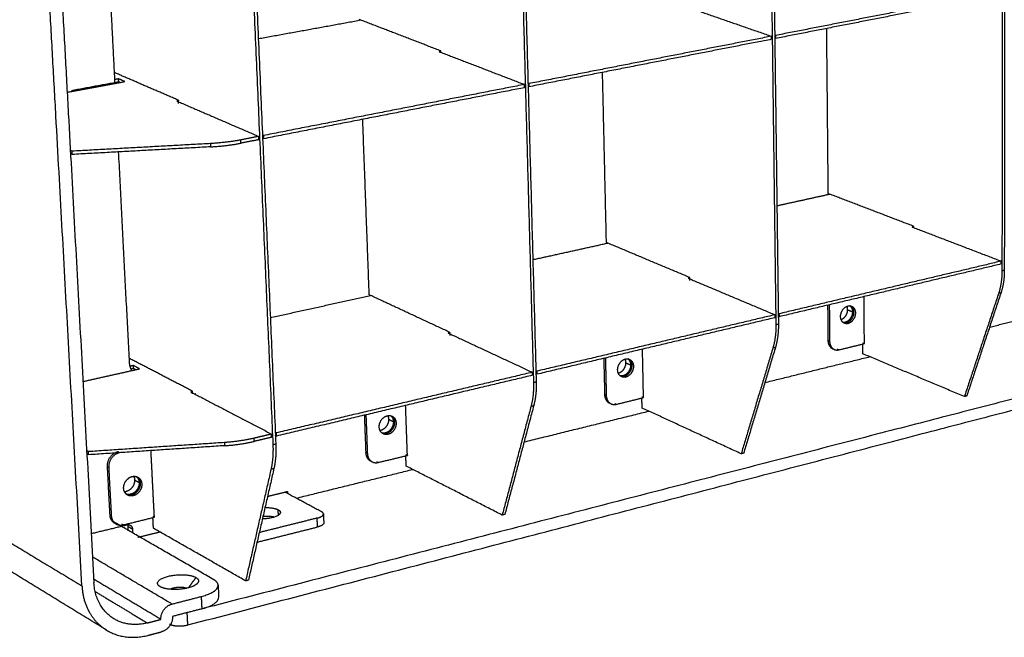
# Model space of a CAD drawing. Header units: millimetres. Extents: x 15867 to 16867, y -4769 to -3769.
# Tile 2 of 13: x 16027 to 16204, y -4489 to -4378. Entities that reach past the tile are written whole.
import ezdxf

# ---------------------------------------------------------------- set-up
doc = ezdxf.new("R2010")
doc.units = ezdxf.units.MM
doc.layers.add('ROXX NEO mini i_Grid', color=7, linetype='Continuous', true_color=0x000000)

msp = doc.modelspace()

# ---------------------------------------------------------------- linework, layer by layer
at = {"layer": 'ROXX NEO mini i_Grid', "color": 18, "lineweight": -3, "true_color": 0x000000}
for points, weights in [([(16031.67, -4322.95), (16036.05, -4403.22), (16040.21, -4479.44)], [692.80811063, 711.221523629, 729.634936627]), ([(16203.34, -4321.84), (16203.3, -4373.49), (16203.27, -4423.45)], [790.743812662, 804.135475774, 817.527138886]), ([(16203.78, -4321.78), (16203.73, -4373.41), (16203.69, -4423.35)], [791.04008049, 804.431743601, 817.823406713]), ([(16038.06, -4479.98), (16033.83, -4403.65), (16029.38, -4323.26)], [728.449865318, 710.036452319, 691.623039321]), ([(16161.33, -4328.19), (16162.01, -4381.57), (16162.67, -4433.13)], [763.190904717, 776.582567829, 789.974230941]), ([(16161.79, -4328.12), (16162.47, -4381.48), (16163.12, -4433.03)], [763.487172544, 776.878835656, 790.270498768]), ([(16116.16, -4335.02), (16117.68, -4390.24), (16119.14, -4443.51)], [735.637996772, 749.029659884, 762.421322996]), ([(16116.67, -4334.94), (16118.17, -4390.14), (16119.63, -4443.4)], [735.934264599, 749.325927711, 762.717590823]), ([(16067.48, -4342.38), (16069.96, -4399.57), (16072.35, -4454.67)], [708.085088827, 721.476751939, 734.86841505]), ([(16068.03, -4342.3), (16070.49, -4399.46), (16072.87, -4454.54)], [708.381356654, 721.773019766, 735.164682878]), ([(16044.01, -4389.78), (16042.89, -4368.18), (16041.76, -4346.27)], [749.88091113, 744.579215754, 739.277520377]), ([(16203.18, -4373.26), (16183.24, -4377.15), (16162.6, -4381.18)], [803.976847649, 790.437407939, 776.897968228]), ([(16203.17, -4373.78), (16183.24, -4377.69), (16162.61, -4381.72)], [804.116343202, 790.576903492, 777.037463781]), ([(16146.02, -4375.82), (16153.85, -4378.54), (16161.87, -4381.32)], [795.013882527, 785.718911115, 776.423939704]), ([(16102.5, -4383.95), (16095.07, -4381.09), (16087.82, -4378.3)], [767.281299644, 776.614055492, 785.94681134]), ([(16162.6, -4381.18), (16162.55, -4381.16), (16162.49, -4381.14)], [776.897968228, 776.963756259, 777.02954429]), ([(16162.6, -4381.18), (16162.61, -4381.45), (16162.61, -4381.72)], [776.897968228, 776.967716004, 777.037463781]), ([(16161.87, -4381.32), (16140.48, -4385.5), (16118.31, -4389.83)], [776.423939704, 762.884499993, 749.345060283]), ([(16161.88, -4381.87), (16140.49, -4386.05), (16118.33, -4390.39)], [776.563435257, 763.023995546, 749.484555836]), ([(16161.88, -4381.87), (16161.87, -4381.6), (16161.87, -4381.32)], [776.563435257, 776.493687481, 776.423939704]), ([(16102.51, -4384.01), (16102.35, -4384.04), (16102.18, -4384.07)], [767.663363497, 767.562169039, 767.460974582]), ([(16102.18, -4384.07), (16109.76, -4386.99), (16117.52, -4389.98)], [767.460974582, 758.16600317, 748.871031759]), ([(16102.51, -4384.2), (16102.51, -4384.07), (16102.5, -4383.95)], [767.344633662, 767.312966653, 767.281299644]), ([(16055.4, -4392.81), (16049.6, -4390.31), (16043.91, -4387.85)], [739.728391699, 747.31706141, 754.905731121]), ([(16035.4, -4391.37), (16040.61, -4390.41), (16045.77, -4389.46)], [744.634714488, 747.554982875, 750.475251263]), ([(16044.67, -4389.53), (16040.44, -4390.31), (16036.18, -4391.1)], [752.126124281, 749.727765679, 747.329407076]), ([(16044.64, -4388.97), (16044.31, -4389.03), (16043.99, -4389.09)], [751.986628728, 751.801880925, 751.617133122]), ([(16044.52, -4388.99), (16044.57, -4389.01), (16044.61, -4389.03)], [754.36569907, 754.305017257, 754.244335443]), ([(16044.67, -4389.53), (16044.65, -4389.25), (16044.64, -4388.97)], [752.126124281, 752.056376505, 751.986628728]), ([(16045.77, -4389.46), (16045.2, -4389.22), (16044.64, -4388.97)], [750.475251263, 751.230939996, 751.986628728]), ([(16044.88, -4389.63), (16044.77, -4389.58), (16044.67, -4389.53)], [751.84223202, 751.98417815, 752.126124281]), ([(16117.52, -4389.98), (16094.51, -4394.48), (16070.64, -4399.14)], [748.871031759, 735.331592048, 721.792152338]), ([(16117.53, -4390.08), (16117.44, -4390.05), (16117.35, -4390.02)], [750.434794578, 750.538066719, 750.641338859]), ([(16117.54, -4390.55), (16117.53, -4390.27), (16117.52, -4389.98)], [749.010527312, 748.940779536, 748.871031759]), ([(16118.31, -4389.83), (16118.25, -4389.8), (16118.18, -4389.78)], [749.345060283, 749.42269738, 749.500334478]), ([(16118.31, -4389.83), (16118.32, -4390.11), (16118.33, -4390.39)], [749.345060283, 749.414808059, 749.484555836]), ([(16117.54, -4390.55), (16094.53, -4395.05), (16070.67, -4399.72)], [749.010527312, 735.471087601, 721.931647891]), ([(16055.4, -4392.88), (16055.24, -4392.91), (16055.07, -4392.94)], [740.093992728, 740.001029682, 739.908066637]), ([(16055.07, -4392.94), (16062.34, -4396.08), (16069.79, -4399.3)], [739.908066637, 730.613095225, 721.318123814]), ([(16055.42, -4393.38), (16055.41, -4393.1), (16055.4, -4392.81)], [739.8663453, 739.797368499, 739.728391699]), ([(16061.15, -4400.58), (16048.75, -4401.27), (16036.29, -4401.95)], [717.694746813, 715.774489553, 713.854232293]), ([(16066.6, -4399.93), (16064.06, -4400.42), (16061.15, -4400.58)], [719.546844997, 698.936871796, 717.694746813]), ([(16061.15, -4400.58), (16061.16, -4400.88), (16061.17, -4401.17)], [717.694746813, 717.76449459, 717.834242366]), ([(16061.17, -4401.17), (16064.09, -4401.01), (16066.62, -4400.51)], [717.834242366, 699.072635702, 719.68634055]), ([(16069.79, -4399.3), (16068.19, -4399.62), (16066.6, -4399.93)], [721.318123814, 720.432484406, 719.546844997]), ([(16066.62, -4400.51), (16066.61, -4400.22), (16066.6, -4399.93)], [719.68634055, 719.616592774, 719.546844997]), ([(16069.81, -4399.89), (16068.22, -4400.2), (16066.62, -4400.51)], [721.457619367, 720.571979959, 719.68634055]), ([(16069.95, -4399.41), (16069.86, -4399.38), (16069.77, -4399.34)], [722.808058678, 722.919112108, 723.030165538]), ([(16069.81, -4399.89), (16069.8, -4399.6), (16069.79, -4399.3)], [721.457619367, 721.38787159, 721.318123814]), ([(16070.64, -4399.14), (16070.56, -4399.1), (16070.48, -4399.07)], [721.792152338, 721.893129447, 721.994106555]), ([(16070.64, -4399.14), (16070.65, -4399.43), (16070.67, -4399.72)], [721.792152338, 721.861900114, 721.931647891]), ([(16036.29, -4401.95), (16036.14, -4401.89), (16035.99, -4401.82)], [713.854232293, 714.04451897, 714.234805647]), ([(16036.32, -4402.54), (16036.16, -4402.47), (16036.01, -4402.4)], [713.993727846, 714.198191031, 714.402654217]), ([(16036.32, -4402.54), (16036.31, -4402.25), (16036.29, -4401.95)], [713.993727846, 713.923980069, 713.854232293]), ([(16061.17, -4401.17), (16048.78, -4401.86), (16036.32, -4402.54)], [717.834242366, 715.913985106, 713.993727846]), ([(16046.6, -4439.89), (16045.63, -4421.11), (16044.65, -4402.08)], [762.475286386, 757.704449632, 752.933612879]), ([(16187.46, -4415.45), (16179.69, -4412.47), (16172.08, -4409.56)], [835.360201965, 844.692957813, 854.025713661]), ([(16187.44, -4415.49), (16187.29, -4415.52), (16187.14, -4415.56)], [835.750125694, 835.645001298, 835.539876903]), ([(16187.14, -4415.56), (16195.05, -4418.59), (16203.14, -4421.69)], [835.539876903, 826.244905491, 816.94993408]), ([(16187.46, -4415.65), (16187.46, -4415.55), (16187.46, -4415.45)], [835.414834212, 835.387518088, 835.360201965]), ([(16147.22, -4424.64), (16139.65, -4421.46), (16132.24, -4418.35)], [807.80729402, 817.140049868, 826.472805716]), ([(16192.89, -4417.76), (16192.91, -4417.75), (16192.92, -4417.75)], [923.805706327, 923.815414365, 923.825122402]), ([(16203.14, -4421.69), (16183.52, -4426.34), (16163.24, -4431.14)], [816.94993408, 803.410494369, 789.871054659]), ([(16203.14, -4421.78), (16203.07, -4421.76), (16203, -4421.73)], [818.330471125, 818.412599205, 818.494727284]), ([(16203.14, -4422.2), (16203.14, -4421.95), (16203.14, -4421.69)], [817.089429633, 817.019681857, 816.94993408]), ([(16203.14, -4422.2), (16183.53, -4426.86), (16163.24, -4431.67)], [817.089429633, 803.549989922, 790.010550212]), ([(16203.27, -4423.45), (16203.26, -4425.65), (16202.68, -4427.43)], [817.527138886, 799.8545038, 819.341214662]), ([(16203.69, -4423.35), (16203.69, -4425.55), (16203.1, -4427.32)], [817.823406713, 800.144154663, 819.637482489]), ([(16203.69, -4423.35), (16203.48, -4423.4), (16203.27, -4423.45)], [817.823406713, 817.6752728, 817.527138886]), ([(16147.18, -4424.69), (16147.04, -4424.72), (16146.9, -4424.75)], [808.170043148, 808.078506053, 807.986968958]), ([(16146.9, -4424.75), (16154.62, -4427.99), (16162.51, -4431.32)], [807.986968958, 798.691997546, 789.397026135]), ([(16147.23, -4425.15), (16147.22, -4424.9), (16147.22, -4424.64)], [807.945142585, 807.876218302, 807.80729402]), ([(16278.07, -4427.6), (16178.78, -4453.28), (16059.58, -4484.11)], [891.521000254, 817.037247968, 742.553495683]), ([(16104.14, -4434.48), (16096.81, -4431.07), (16089.65, -4427.74)], [780.254386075, 789.587141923, 798.919897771]), ([(16178.57, -4436.49), (16178.53, -4432.28), (16178.5, -4428.05)], [853.226782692, 852.024793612, 850.822804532]), ([(16202.68, -4427.43), (16199.58, -4436.78), (16196.52, -4446)], [819.341214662, 825.813317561, 832.285420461]), ([(16203.1, -4427.32), (16199.99, -4436.68), (16196.94, -4445.89)], [819.637482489, 826.109585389, 832.581688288]), ([(16202.68, -4427.43), (16202.89, -4427.37), (16203.1, -4427.32)], [819.341214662, 819.489348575, 819.637482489]), ([(16171.96, -4429.6), (16171.99, -4432.76), (16172.02, -4435.92)], [846.812909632, 847.707768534, 848.602627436]), ([(16172.26, -4429.53), (16172.29, -4432.79), (16172.32, -4436.05)], [846.378787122, 847.301785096, 848.22478307]), ([(16175.39, -4429.81), (16175.5, -4430.08), (16175.5, -4430.4)], [796.047382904, 807.020446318, 852.202886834]), ([(16175.5, -4430.4), (16175.96, -4430.59), (16176.43, -4430.78)], [852.202886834, 851.636120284, 851.069353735]), ([(16175.61, -4429.74), (16175.95, -4429.66), (16176.25, -4429.78)], [849.032575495, 822.596514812, 849.544499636]), ([(16175.94, -4429.66), (16176.1, -4429.72), (16176.25, -4429.78)], [740.150471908, 739.985950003, 739.821428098]), ([(16175.97, -4429.71), (16176.42, -4430.08), (16176.43, -4430.78)], [810.36479151, 757.918919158, 851.069353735]), ([(16201.08, -4433.52), (16208.95, -4431.58), (16216.72, -4429.66)], [871.57153506, 877.498510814, 883.425486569]), ([(16162.51, -4431.32), (16141.49, -4436.3), (16119.72, -4441.45)], [789.397026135, 775.857586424, 762.318146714]), ([(16162.52, -4431.84), (16141.5, -4436.83), (16119.74, -4442)], [789.536521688, 775.997081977, 762.457642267]), ([(16162.53, -4431.37), (16162.51, -4431.36), (16162.49, -4431.36)], [790.844755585, 790.862898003, 790.881040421]), ([(16162.52, -4431.84), (16162.52, -4431.58), (16162.51, -4431.32)], [789.536521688, 789.466773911, 789.397026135]), ([(16163.24, -4431.14), (16163.17, -4431.12), (16163.1, -4431.09)], [789.871054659, 789.948852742, 790.026650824]), ([(16163.24, -4431.67), (16163.17, -4431.64), (16163.11, -4431.61)], [790.010550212, 790.090011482, 790.169472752]), ([(16163.24, -4431.14), (16163.24, -4431.41), (16163.24, -4431.67)], [789.871054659, 789.940802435, 790.010550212]), ([(16162.67, -4433.13), (16162.7, -4435.4), (16162.15, -4437.22)], [789.974230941, 772.916973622, 791.788306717]), ([(16163.12, -4433.03), (16163.15, -4435.29), (16162.61, -4437.11)], [790.270498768, 773.206624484, 792.084574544]), ([(16163.12, -4433.03), (16162.9, -4433.08), (16162.67, -4433.13)], [790.270498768, 790.122364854, 789.974230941]), ([(16175.33, -4432.76), (16175.01, -4432.83), (16174.73, -4432.73)], [850.3031914, 825.234171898, 845.323889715]), ([(16174.98, -4432.84), (16174.86, -4432.79), (16174.73, -4432.74)], [739.093241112, 739.228490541, 739.36373997]), ([(16175.63, -4432.88), (16175.29, -4432.97), (16174.98, -4432.84)], [849.925347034, 822.365782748, 849.407310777]), ([(16175.33, -4432.76), (16175.48, -4432.82), (16175.63, -4432.88)], [850.3031914, 850.114269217, 849.925347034]), ([(16104.12, -4434.52), (16103.97, -4434.56), (16103.82, -4434.59)], [780.619209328, 780.52663517, 780.434061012]), ([(16103.82, -4434.59), (16111.29, -4438.07), (16118.94, -4441.64)], [780.434061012, 771.139089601, 761.84411819]), ([(16104.16, -4435.02), (16104.15, -4434.75), (16104.14, -4434.48)], [780.393838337, 780.324112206, 780.254386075]), ([(16172.02, -4435.92), (16172.03, -4437.06), (16172.88, -4437.42)], [848.602627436, 733.866616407, 849.68652421]), ([(16172.32, -4436.05), (16172.17, -4435.98), (16172.02, -4435.92)], [848.22478307, 848.413705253, 848.602627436]), ([(16172.32, -4436.05), (16172.34, -4437.19), (16173.18, -4437.55)], [848.22478307, 733.539983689, 849.308679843]), ([(16138.9, -4446.19), (16138.81, -4441.85), (16138.72, -4437.49)], [825.673874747, 824.471885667, 823.269896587]), ([(16162.15, -4437.22), (16159.27, -4446.82), (16156.44, -4456.27)], [791.788306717, 798.260409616, 804.732512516]), ([(16162.61, -4437.11), (16159.72, -4446.71), (16156.89, -4456.16)], [792.084574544, 798.556677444, 805.028780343]), ([(16162.15, -4437.22), (16162.38, -4437.17), (16162.61, -4437.11)], [791.788306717, 791.93644063, 792.084574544]), ([(16173.18, -4437.55), (16173.57, -4437.71), (16174.01, -4437.6)], [849.308679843, 821.384036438, 849.967836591]), ([(16173.7, -4437.47), (16173.86, -4437.54), (16174.01, -4437.6)], [850.345680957, 850.156758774, 849.967836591]), ([(16174.01, -4437.6), (16176.29, -4437.05), (16178.57, -4436.49)], [849.967836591, 851.597309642, 853.226782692]), ([(16178.26, -4436.36), (16178.41, -4436.43), (16178.57, -4436.49)], [853.604627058, 853.415704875, 853.226782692]), ([(16178.27, -4438.31), (16178.27, -4437.44), (16178.26, -4436.56)], [854.16260927, 853.912680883, 853.662752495]), ([(16057.91, -4445.05), (16052.19, -4442.06), (16046.58, -4439.14)], [752.70147813, 760.278999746, 767.856521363]), ([(16131.76, -4439.14), (16131.84, -4442.4), (16131.91, -4445.65)], [819.260001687, 820.154860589, 821.049719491]), ([(16132.05, -4439.06), (16132.13, -4442.43), (16132.21, -4445.79)], [818.822313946, 819.747094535, 820.671875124]), ([(16135.55, -4439.28), (16135.68, -4439.57), (16135.69, -4439.91)], [773.347175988, 781.481655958, 824.649978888]), ([(16135.64, -4439.26), (16136.04, -4439.16), (16136.39, -4439.32)], [821.47966755, 791.223219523, 822.037715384]), ([(16136.12, -4439.24), (16136.57, -4439.61), (16136.59, -4440.31)], [788.141057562, 739.697197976, 823.516445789]), ([(16136.15, -4439.21), (16136.27, -4439.27), (16136.39, -4439.32)], [711.989868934, 711.861754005, 711.733639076]), ([(16160.7, -4443.48), (16170.2, -4441.14), (16179.56, -4438.83)], [842.403273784, 849.091719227, 855.78016467]), ([(16196.52, -4446), (16187.28, -4442.11), (16178.27, -4438.31)], [832.285420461, 843.224014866, 854.16260927]), ([(16038.26, -4443.29), (16043.35, -4442.15), (16048.41, -4441.02)], [757.616063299, 760.532200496, 763.448337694]), ([(16047.03, -4441.32), (16046.65, -4440.69), (16046.6, -4439.89)], [666.851689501, 692.636886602, 762.475286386]), ([(16047.29, -4440.43), (16047.01, -4440.5), (16046.72, -4440.56)], [764.959715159, 764.794278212, 764.628841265]), ([(16047.32, -4440.98), (16047.31, -4440.7), (16047.29, -4440.43)], [765.099210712, 765.029462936, 764.959715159]), ([(16048.41, -4441.02), (16047.85, -4440.72), (16047.29, -4440.43)], [763.448337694, 764.204026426, 764.959715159]), ([(16119.72, -4441.45), (16119.65, -4441.42), (16119.57, -4441.38)], [762.318146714, 762.407083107, 762.4960195]), ([(16135.69, -4439.91), (16136.14, -4440.11), (16136.59, -4440.31)], [824.649978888, 824.083212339, 823.516445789]), ([(16118.94, -4441.64), (16096.36, -4446.99), (16072.94, -4452.53)], [761.84411819, 748.304678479, 734.765238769]), ([(16118.96, -4442.18), (16096.38, -4447.54), (16072.97, -4453.1)], [761.983613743, 748.444174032, 734.904734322]), ([(16118.96, -4442.18), (16118.95, -4441.91), (16118.94, -4441.64)], [761.983613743, 761.913865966, 761.84411819]), ([(16119.74, -4442), (16119.66, -4441.96), (16119.59, -4441.93)], [762.457642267, 762.54657866, 762.635515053]), ([(16119.72, -4441.45), (16119.73, -4441.73), (16119.74, -4442)], [762.318146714, 762.38789449, 762.457642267]), ([(16135.41, -4442.36), (16135.05, -4442.45), (16134.72, -4442.32)], [822.750283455, 793.885415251, 817.408651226]), ([(16135.71, -4442.5), (16135.31, -4442.6), (16134.96, -4442.44)], [822.372439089, 790.863649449, 821.807820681]), ([(16135.41, -4442.36), (16135.56, -4442.43), (16135.71, -4442.5)], [822.750283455, 822.561361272, 822.372439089]), ([(16119.14, -4443.51), (16119.21, -4445.85), (16118.71, -4447.72)], [762.421322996, 745.979443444, 764.235398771]), ([(16119.63, -4443.4), (16119.39, -4443.45), (16119.14, -4443.51)], [762.717590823, 762.569456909, 762.421322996]), ([(16119.63, -4443.4), (16119.69, -4445.74), (16119.19, -4447.61)], [762.717590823, 746.269094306, 764.531666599]), ([(16057.92, -4445.08), (16057.75, -4445.12), (16057.59, -4445.16)], [753.071937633, 752.97654535, 752.881153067]), ([(16057.59, -4445.16), (16064.76, -4448.9), (16072.11, -4452.73)], [752.881153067, 743.586181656, 734.291210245]), ([(16057.93, -4445.52), (16057.92, -4445.28), (16057.91, -4445.05)], [752.82094479, 752.76121146, 752.70147813]), ([(16058.44, -4445.52), (16058.4, -4445.53), (16058.36, -4445.54)], [753.494677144, 753.47097386, 753.447270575]), ([(16131.91, -4445.65), (16131.94, -4446.77), (16132.78, -4447.16)], [821.049719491, 719.205629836, 822.074562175]), ([(16132.21, -4445.79), (16132.06, -4445.72), (16131.91, -4445.65)], [820.671875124, 820.860797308, 821.049719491]), ([(16132.21, -4445.79), (16132.23, -4446.9), (16133.08, -4447.3)], [820.671875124, 718.874777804, 821.696717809]), ([(16134.04, -4447.38), (16136.47, -4446.78), (16138.9, -4446.19)], [822.414928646, 824.044401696, 825.673874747]), ([(16138.6, -4446.05), (16138.75, -4446.12), (16138.9, -4446.19)], [826.051719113, 825.86279693, 825.673874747]), ([(16138.65, -4448.06), (16138.63, -4447.16), (16138.61, -4446.26)], [826.609701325, 826.359772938, 826.10984455]), ([(16196.94, -4445.89), (16196.73, -4445.94), (16196.52, -4446)], [832.581688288, 832.433554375, 832.285420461]), ([(16196.94, -4445.89), (16196.77, -4445.82), (16196.6, -4445.75)], [832.581688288, 832.77712911, 832.972569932]), ([(16096.5, -4456.55), (16096.34, -4452.08), (16096.18, -4447.59)], [798.120966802, 796.918977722, 795.716988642]), ([(16118.71, -4447.72), (16116.09, -4457.58), (16113.52, -4467.27)], [764.235398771, 770.707501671, 777.179604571]), ([(16119.19, -4447.61), (16116.57, -4457.46), (16113.99, -4467.15)], [764.531666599, 771.003769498, 777.475872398]), ([(16118.71, -4447.72), (16118.95, -4447.66), (16119.19, -4447.61)], [764.235398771, 764.383532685, 764.531666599]), ([(16133.08, -4447.3), (16133.52, -4447.5), (16134.04, -4447.38)], [821.696717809, 789.751718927, 822.414928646]), ([(16133.74, -4447.24), (16133.89, -4447.31), (16134.04, -4447.38)], [822.792773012, 822.603850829, 822.414928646]), ([(16156.44, -4456.27), (16147.42, -4452.11), (16138.65, -4448.06)], [804.732512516, 815.671106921, 826.609701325]), ([(16088.77, -4449.35), (16088.89, -4452.71), (16089.02, -4456.06)], [791.707093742, 792.601952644, 793.496811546]), ([(16089.05, -4449.28), (16089.18, -4452.75), (16089.31, -4456.2)], [791.272971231, 792.195969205, 793.118967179]), ([(16092.9, -4449.44), (16093.37, -4449.33), (16093.77, -4449.53)], [793.926759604, 758.925225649, 794.538463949]), ([(16092.98, -4449.44), (16093.11, -4449.73), (16093.12, -4450.07)], [751.927907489, 758.421076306, 797.097070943]), ([(16093.12, -4450.07), (16093.55, -4450.28), (16093.99, -4450.5)], [797.097070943, 796.530304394, 795.963537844]), ([(16093.53, -4449.45), (16093.96, -4449.83), (16093.99, -4450.5)], [763.813763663, 723.819997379, 795.963537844]), ([(16117.45, -4454.14), (16128.77, -4451.35), (16139.89, -4448.61)], [813.252526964, 820.685205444, 828.117883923]), ([(16068.98, -4453.47), (16066.49, -4454.06), (16063.63, -4454.25)], [732.519931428, 711.562915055, 730.667833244]), ([(16072.11, -4452.73), (16070.54, -4453.1), (16068.98, -4453.47)], [734.291210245, 733.405570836, 732.519931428]), ([(16069, -4454.04), (16068.99, -4453.76), (16068.98, -4453.47)], [732.659426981, 732.589679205, 732.519931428]), ([(16072.13, -4453.3), (16070.57, -4453.67), (16069, -4454.04)], [734.430705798, 733.545066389, 732.659426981]), ([(16072.13, -4453.3), (16072.12, -4453.01), (16072.11, -4452.73)], [734.430705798, 734.360958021, 734.291210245]), ([(16072.94, -4452.53), (16072.86, -4452.49), (16072.78, -4452.45)], [734.765238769, 734.863877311, 734.962515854]), ([(16072.97, -4453.1), (16072.89, -4453.06), (16072.81, -4453.01)], [734.904734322, 735.00571143, 735.106688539]), ([(16072.94, -4452.53), (16072.96, -4452.82), (16072.97, -4453.1)], [734.765238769, 734.834986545, 734.904734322]), ([(16093.02, -4452.78), (16092.55, -4452.89), (16092.15, -4452.69)], [794.819531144, 758.411217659, 794.200759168]), ([(16092.73, -4452.63), (16092.46, -4452.7), (16092.2, -4452.66)], [795.19737551, 773.910786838, 777.292102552]), ([(16092.73, -4452.63), (16092.88, -4452.71), (16093.02, -4452.78)], [795.19737551, 795.008453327, 794.819531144]), ([(15995.6, -4454.38), (16015.98, -4466.67), (16038.06, -4479.98)], [788.904963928, 758.677414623, 728.449865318]), ([(16063.63, -4454.25), (16051.46, -4455.07), (16039.23, -4455.88)], [730.667833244, 728.747575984, 726.827318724]), ([(16063.66, -4454.82), (16051.49, -4455.63), (16039.26, -4456.45)], [730.807328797, 728.887071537, 726.966814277]), ([(16063.63, -4454.25), (16063.64, -4454.54), (16063.66, -4454.82)], [730.667833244, 730.737581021, 730.807328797]), ([(16063.66, -4454.82), (16066.52, -4454.63), (16069, -4454.04)], [730.807328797, 711.698678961, 732.659426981]), ([(16072.35, -4454.67), (16072.45, -4457.09), (16072.02, -4459.01)], [734.86841505, 719.041913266, 736.682490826]), ([(16072.87, -4454.54), (16072.61, -4454.61), (16072.35, -4454.67)], [735.164682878, 735.016548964, 734.86841505]), ([(16072.87, -4454.54), (16072.98, -4456.96), (16072.54, -4458.88)], [735.164682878, 719.331564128, 736.978758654]), ([(16039.23, -4455.88), (16039.07, -4455.8), (16038.92, -4455.71)], [726.827318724, 727.031781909, 727.236245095]), ([(16039.26, -4456.45), (16039.1, -4456.36), (16038.95, -4456.28)], [726.966814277, 727.171277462, 727.375740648]), ([(16039.26, -4456.45), (16039.25, -4456.17), (16039.23, -4455.88)], [726.966814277, 726.8970665, 726.827318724]), ([(16044.52, -4455.92), (16042.46, -4456.41), (16042.58, -4458.57)], [764.33906385, 539.631363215, 763.711974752]), ([(16044.78, -4456.08), (16042.74, -4456.58), (16042.86, -4458.73)], [761.608202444, 540.543612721, 763.334130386]), ([(16044.79, -4456.08), (16044.66, -4456), (16044.52, -4455.92)], [763.961219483, 764.150141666, 764.33906385]), ([(16051.07, -4467.66), (16050.76, -4461.69), (16050.46, -4455.7)], [770.568058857, 769.016029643, 767.464000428]), ([(16089.02, -4456.06), (16089.06, -4457.14), (16089.89, -4457.56)], [793.496811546, 704.963159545, 794.453110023]), ([(16089.31, -4456.2), (16089.16, -4456.13), (16089.02, -4456.06)], [793.118967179, 793.307889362, 793.496811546]), ([(16089.31, -4456.2), (16089.35, -4457.28), (16090.18, -4457.71)], [793.118967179, 704.627594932, 794.075265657]), ([(16091.29, -4457.82), (16093.9, -4457.19), (16096.5, -4456.55)], [794.862020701, 796.491493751, 798.120966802]), ([(16096.21, -4456.4), (16096.36, -4456.48), (16096.5, -4456.55)], [798.498811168, 798.309888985, 798.120966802]), ([(16096.28, -4458.48), (16096.25, -4457.55), (16096.22, -4456.62)], [799.05679338, 798.806864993, 798.556936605]), ([(16156.89, -4456.16), (16156.66, -4456.21), (16156.44, -4456.27)], [805.028780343, 804.880646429, 804.732512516]), ([(16042.58, -4458.57), (16042.72, -4458.65), (16042.86, -4458.73)], [763.711974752, 763.523052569, 763.334130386]), ([(16042.58, -4458.57), (16042.81, -4462.9), (16043.04, -4467.21)], [763.711974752, 764.827939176, 765.9439036]), ([(16042.86, -4458.73), (16043.09, -4463.06), (16043.32, -4467.37)], [763.334130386, 764.45009481, 765.566059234]), ([(16072.02, -4459.01), (16069.71, -4469.13), (16067.44, -4479.08)], [736.682490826, 743.154593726, 749.626696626]), ([(16072.54, -4458.88), (16070.22, -4469.01), (16067.95, -4478.95)], [736.978758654, 743.450861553, 749.922964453]), ([(16072.02, -4459.01), (16072.28, -4458.95), (16072.54, -4458.88)], [736.682490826, 736.83062474, 736.978758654]), ([(16076.56, -4464.23), (16087.09, -4461.63), (16097.46, -4459.08)], [787.483218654, 793.964209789, 800.445200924]), ([(16090.18, -4457.71), (16090.69, -4457.97), (16091.29, -4457.82)], [794.075265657, 757.145717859, 794.862020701]), ([(16091, -4457.68), (16091.15, -4457.75), (16091.29, -4457.82)], [795.239865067, 795.050942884, 794.862020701]), ([(16113.52, -4467.27), (16104.78, -4462.81), (16096.28, -4458.48)], [777.179604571, 788.118198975, 799.05679338]), ([(16047.09, -4460.35), (16047.65, -4460.22), (16048.11, -4460.47)], [766.373851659, 725.410680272, 767.048193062]), ([(16047.34, -4460.31), (16047.49, -4460.6), (16047.51, -4460.96)], [730.461816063, 734.289113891, 769.544162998]), ([(16047.86, -4460.37), (16048.3, -4460.76), (16048.34, -4461.42)], [743.052740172, 705.295702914, 768.410629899]), ([(16047.51, -4460.96), (16047.92, -4461.19), (16048.34, -4461.42)], [769.544162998, 768.977396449, 768.410629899]), ([(16047.27, -4463.8), (16046.7, -4463.93), (16046.24, -4463.67)], [767.266623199, 724.71053016, 766.584689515]), ([(16046.99, -4463.64), (16046.6, -4463.73), (16046.25, -4463.63)], [767.644467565, 738.02044818, 749.289714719]), ([(16046.99, -4463.64), (16047.13, -4463.72), (16047.27, -4463.8)], [767.644467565, 767.455545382, 767.266623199]), ([(16071.42, -4463.9), (16072.96, -4463.52), (16074.5, -4463.15)], [783.983041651, 784.916389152, 785.849736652]), ([(16074.5, -4463.15), (16074.74, -4463.09), (16074.99, -4463.03)], [785.849736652, 785.997870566, 786.146004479]), ([(16081.1, -4466.69), (16077.78, -4464.91), (16074.5, -4463.15)], [777.159316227, 781.50452644, 785.849736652]), ([(16074.99, -4463.03), (16074.99, -4463.22), (16075, -4463.42)], [786.146004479, 786.197821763, 786.249639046]), ([(16070.94, -4465.93), (16072.51, -4465.89), (16073.3, -4466.31)], [717.132484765, 657.384102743, 778.080277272]), ([(16043.04, -4467.21), (16043.1, -4468.24), (16043.89, -4468.7)], [765.9439036, 691.102953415, 766.820423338]), ([(16043.32, -4467.37), (16043.18, -4467.29), (16043.04, -4467.21)], [765.566059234, 765.754981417, 765.9439036]), ([(16043.32, -4467.37), (16043.37, -4468.4), (16044.17, -4468.86)], [765.566059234, 690.762147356, 766.442578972]), ([(16045.48, -4469.02), (16048.28, -4468.34), (16051.07, -4467.66)], [767.309112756, 768.938585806, 770.568058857]), ([(16050.79, -4467.5), (16050.93, -4467.58), (16051.07, -4467.66)], [770.945903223, 770.75698104, 770.568058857]), ([(16050.9, -4469.64), (16050.85, -4468.68), (16050.8, -4467.72)], [771.503885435, 771.253957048, 771.00402866]), ([(16080.3, -4467.81), (16075.12, -4469.11), (16069.9, -4470.41)], [774.462867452, 771.360315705, 768.257763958]), ([(16072.6, -4467.64), (16071.7, -4467.45), (16070.57, -4467.54)], [709.441112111, 675.463747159, 740.00905407]), ([(16073.34, -4467.28), (16073.32, -4466.8), (16073.3, -4466.31)], [778.335232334, 778.207754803, 778.080277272]), ([(16073.3, -4466.31), (16073.68, -4466.52), (16073.69, -4466.78)], [778.080277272, 752.254436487, 776.942908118]), ([(16080.3, -4467.81), (16081.44, -4467.53), (16081.42, -4467.07)], [774.462867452, 670.786531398, 776.249878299]), ([(16080.36, -4469.41), (16080.33, -4468.61), (16080.3, -4467.81)], [774.881354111, 774.672110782, 774.462867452]), ([(16081.42, -4467.07), (16081.41, -4466.86), (16081.1, -4466.69)], [776.249878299, 750.553940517, 777.159316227]), ([(16081.42, -4467.07), (16081.45, -4467.87), (16081.48, -4468.66)], [674.290223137, 674.471982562, 674.653741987]), ([(16113.99, -4467.15), (16113.76, -4467.21), (16113.52, -4467.27)], [777.475872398, 777.327738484, 777.179604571]), ([(16039.74, -4470.58), (16042.96, -4469.8), (16046.16, -4469.02)], [765.028227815, 766.885480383, 768.742732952]), ([(16061.74, -4478.87), (16052.59, -4473.6), (16043.73, -4468.49)], [748.736635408, 760.781823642, 772.827011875]), ([(16044.17, -4468.86), (16044.76, -4469.2), (16045.48, -4469.02)], [766.442578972, 723.265407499, 767.309112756]), ([(16045.2, -4468.86), (16045.34, -4468.94), (16045.48, -4469.02)], [767.686957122, 767.498034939, 767.309112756]), ([(16046.16, -4469.02), (16046.48, -4468.94), (16046.74, -4469.09)], [768.742732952, 725.464633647, 769.13143191]), ([(16046.24, -4469), (16046.29, -4469.13), (16046.29, -4469.28)], [736.290303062, 744.485772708, 770.660640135]), ([(16046.29, -4469.28), (16046.31, -4469.65), (16046.33, -4470.03)], [770.660640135, 770.758287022, 770.85593391]), ([(16046.29, -4469.28), (16046.71, -4469.52), (16047.12, -4469.76)], [770.660640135, 770.093873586, 769.527107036]), ([(16046.74, -4469.09), (16047.1, -4469.29), (16047.12, -4469.76)], [769.13143191, 693.62502273, 769.527107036]), ([(16067.44, -4479.08), (16059.05, -4474.29), (16050.9, -4469.64)], [749.626696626, 760.56529103, 771.503885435]), ([(16069.45, -4472.15), (16074.93, -4470.77), (16080.36, -4469.41)], [768.363461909, 771.62240801, 774.881354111]), ([(16081.48, -4468.66), (16081.5, -4469.12), (16080.36, -4469.41)], [776.668364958, 671.14867488, 774.881354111]), ([(16047.12, -4469.76), (16047.14, -4470.11), (16047.16, -4470.47)], [769.527107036, 769.619639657, 769.712172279]), ([(16048.12, -4471.24), (16050.08, -4470.76), (16052.03, -4470.28)], [770.506774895, 771.649562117, 772.792349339]), ([(16054.23, -4483.24), (16047.02, -4478.98), (16039.99, -4474.82)], [739.032835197, 748.497639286, 757.962443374]), ([(16057.21, -4480.31), (16057.87, -4479.39), (16058.53, -4478.48)], [749.197057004, 749.407801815, 749.618546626]), ([(16058.53, -4478.48), (16059.38, -4478.97), (16058.74, -4479.59)], [749.618546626, 675.932015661, 747.123278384]), ([(16038.06, -4479.98), (16038.35, -4485.39), (16042.46, -4487.91)], [728.449865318, 663.532635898, 732.824568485]), ([(16052.23, -4486), (16046.14, -4482.36), (16040.18, -4478.79)], [738.4057461, 746.407031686, 754.408317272]), ([(16043.8, -4485.88), (16040.45, -4483.84), (16040.21, -4479.44)], [733.201943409, 663.656973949, 729.634936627]), ([(16052.08, -4480.12), (16052, -4480.07), (16051.94, -4480.02)], [745.944825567, 745.282376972, 746.164834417]), ([(16059.47, -4481.89), (16062.57, -4481.1), (16062.51, -4479.84)], [741.995513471, 639.27529458, 746.572560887]), ([(16062.51, -4479.84), (16062.48, -4479.3), (16061.74, -4478.87)], [746.572560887, 724.726290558, 748.736635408]), ([(16062.51, -4479.84), (16062.56, -4480.93), (16062.61, -4482.03)], [650.59379721, 650.836921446, 651.080045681]), ([(16067.95, -4478.95), (16067.7, -4479.02), (16067.44, -4479.08)], [749.922964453, 749.774830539, 749.626696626]), ([(16040.43, -4480.99), (16045.07, -4483.79), (16049.8, -4486.63)], [749.45708087, 743.249997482, 737.042914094]), ([(16054.23, -4483.24), (16056.85, -4482.57), (16059.47, -4481.89)], [739.032835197, 740.514174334, 741.995513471]), ([(16059.47, -4481.89), (16059.52, -4483), (16059.58, -4484.11)], [741.995513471, 742.274504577, 742.553495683]), ([(16059.58, -4484.11), (16062.67, -4483.3), (16062.61, -4482.03)], [742.553495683, 639.754892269, 747.130543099]), ([(16061.84, -4481.06), (16061.84, -4480.98), (16061.84, -4480.89)], [749.29461762, 749.272567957, 749.250518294]), ([(16052.23, -4486), (16052.12, -4483.78), (16054.23, -4483.24)], [738.4057461, 521.737157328, 739.032835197]), ([(16054.34, -4485.46), (16054.45, -4487.67), (16052.34, -4488.22)], [739.590817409, 523.364235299, 738.963728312]), ([(16059.58, -4484.11), (16056.96, -4484.78), (16054.34, -4485.46)], [742.553495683, 741.072156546, 739.590817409]), ([(16057.07, -4486.99), (16057.02, -4485.89), (16056.96, -4484.78)], [741.630138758, 741.351147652, 741.072156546]), ([(16049.8, -4486.63), (16046.47, -4487.49), (16043.8, -4485.88)], [737.042914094, 689.700190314, 733.201943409]), ([(16049.8, -4486.63), (16051.02, -4486.32), (16052.23, -4486)], [737.042914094, 737.724330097, 738.4057461])]:
    msp.add_rational_spline(points, weights, degree=2, dxfattribs=at)
at = {"layer": 'ROXX NEO mini i_Grid', "color": 18, "true_color": 0x000000}
for points, weights in [([(16069.75, -4381.74), (16079.01, -4380.06), (16088.14, -4378.4)], [775.042643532, 780.613458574, 786.184273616]), ([(16069.75, -4381.74), (16079.01, -4380.06), (16088.14, -4378.4)], [775.042643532, 780.613458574, 786.184273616]), ([(16172.08, -4409.56), (16171.94, -4394.81), (16171.8, -4379.91)], [854.025713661, 849.866093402, 845.706473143]), ([(16172.08, -4409.56), (16171.94, -4394.81), (16171.8, -4379.91)], [854.025713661, 849.866093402, 845.706473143]), ([(16162.61, -4381.72), (16162.55, -4381.7), (16162.5, -4381.68)], [777.037463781, 777.103536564, 777.169609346]), ([(16162.61, -4381.72), (16162.55, -4381.7), (16162.5, -4381.68)], [777.037463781, 777.103536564, 777.169609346]), ([(16132.24, -4418.35), (16131.9, -4403.15), (16131.54, -4387.81)], [826.472805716, 822.315153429, 818.157501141]), ([(16132.24, -4418.35), (16131.9, -4403.15), (16131.54, -4387.81)], [826.472805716, 822.315153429, 818.157501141]), ([(16118.33, -4390.39), (16118.26, -4390.37), (16118.2, -4390.34)], [749.484555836, 749.562163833, 749.639771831]), ([(16118.33, -4390.39), (16118.26, -4390.37), (16118.2, -4390.34)], [749.484555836, 749.562163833, 749.639771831]), ([(16089.65, -4427.74), (16089.07, -4412.07), (16088.48, -4396.24)], [798.919897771, 794.762245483, 790.604593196]), ([(16089.65, -4427.74), (16089.07, -4412.07), (16088.48, -4396.24)], [798.919897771, 794.762245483, 790.604593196]), ([(16070.67, -4399.72), (16070.58, -4399.69), (16070.5, -4399.65)], [721.931647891, 722.032625, 722.133602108]), ([(16070.67, -4399.72), (16070.58, -4399.69), (16070.5, -4399.65)], [721.931647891, 722.032625, 722.133602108]), ([(16162.86, -4411.74), (16167.62, -4410.69), (16172.34, -4409.65)], [847.523005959, 850.886539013, 854.250072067]), ([(16162.86, -4411.74), (16167.62, -4410.69), (16172.34, -4409.65)], [847.523005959, 850.886539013, 854.250072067]), ([(16119.06, -4421.41), (16125.82, -4419.92), (16132.5, -4418.44)], [817.783026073, 822.235241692, 826.687457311]), ([(16119.06, -4421.41), (16125.82, -4419.92), (16132.5, -4418.44)], [817.783026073, 822.235241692, 826.687457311]), ([(16057.07, -4486.99), (16178.79, -4455.3), (16279.82, -4429)], [741.630138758, 817.593209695, 893.556280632]), ([(16057.07, -4486.99), (16178.79, -4455.3), (16279.82, -4429)], [741.630138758, 817.593209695, 893.556280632]), ([(16071.89, -4431.82), (16080.96, -4429.82), (16089.89, -4427.85)], [788.001676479, 793.55488621, 799.10809594]), ([(16071.89, -4431.82), (16080.96, -4429.82), (16089.89, -4427.85)], [788.001676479, 793.55488621, 799.10809594]), ([(16047.32, -4440.98), (16047.11, -4441.02), (16046.9, -4441.07)], [765.099210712, 764.977096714, 764.854982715]), ([(16047.32, -4440.98), (16047.11, -4441.02), (16046.9, -4441.07)], [765.099210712, 764.977096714, 764.854982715]), ([(16047.7, -4441.17), (16047.51, -4441.07), (16047.32, -4440.98)], [764.586483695, 764.842847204, 765.099210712]), ([(16047.7, -4441.17), (16047.51, -4441.07), (16047.32, -4440.98)], [764.586483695, 764.842847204, 765.099210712]), ([(16042.46, -4487.91), (16020.34, -4474.36), (15999.91, -4461.85)], [626.348947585, 652.18459026, 678.020232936]), ([(16042.46, -4487.91), (16020.34, -4474.36), (15999.91, -4461.85)], [626.348947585, 652.18459026, 678.020232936]), ([(16053.81, -4486.84), (16054.97, -4487.54), (16057.07, -4486.99)], [741.956444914, 523.573728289, 741.630138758]), ([(16053.81, -4486.84), (16054.97, -4487.54), (16057.07, -4486.99)], [741.956444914, 523.573728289, 741.630138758]), ([(16042.46, -4487.91), (16045.77, -4489.93), (16049.91, -4488.86)], [732.824568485, 689.188617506, 737.600896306]), ([(16042.46, -4487.91), (16045.77, -4489.93), (16049.91, -4488.86)], [732.824568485, 689.188617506, 737.600896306]), ([(16049.91, -4488.86), (16051.13, -4488.54), (16052.34, -4488.22)], [737.600896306, 738.282312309, 738.963728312]), ([(16049.91, -4488.86), (16051.13, -4488.54), (16052.34, -4488.22)], [737.600896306, 738.282312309, 738.963728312])]:
    msp.add_rational_spline(points, weights, degree=2, dxfattribs=at)
at = {"layer": 'ROXX NEO mini i_Grid', "color": 18, "lineweight": -3, "true_color": 0x000000}
for points, weights, knots in [([(16174.98, -4432.84), (16174.08, -4432.47), (16174.33, -4431.23), (16174.58, -4429.99), (16175.61, -4429.74)], [849.407310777, 671.28137746, 848.449109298, 671.044517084, 849.032575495], [0.813568, 0.813568, 0.813568, 2.920058, 2.920058, 5.026548, 5.026548, 5.026548]), ([(16175.5, -4430.4), (16175.51, -4431.3), (16174.86, -4431.91), (16174.65, -4432.11), (16174.41, -4432.21)], [852.202886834, 739.856304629, 852.119934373, 811.823499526, 800.185420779], [-5.026548, -5.026548, -5.026548, -3.363127, -3.363127, -2.769159, -2.769159, -2.769159]), ([(16176.43, -4430.78), (16176.43, -4431.68), (16175.78, -4432.29), (16175.3, -4432.75), (16174.75, -4432.7)], [851.069353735, 738.872501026, 850.986401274, 763.800161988, 810.948592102], [0, 0, 0, 1.663421, 1.663421, 2.950251, 2.950251, 2.950251]), ([(16176.02, -4429.69), (16176.83, -4430.12), (16176.6, -4431.27), (16176.36, -4432.51), (16175.33, -4432.76)], [830.787698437, 682.412280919, 850.886087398, 672.44981671, 850.3031914], [-4.101773, -4.101773, -4.101773, -2.111166, -2.111166, 0, 0, 0]), ([(16176.25, -4429.78), (16177.16, -4430.15), (16176.91, -4431.4), (16176.66, -4432.64), (16175.63, -4432.88)], [849.544499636, 671.910265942, 850.508243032, 672.151262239, 849.925347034], [0.804216, 0.804216, 0.804216, 2.915382, 2.915382, 5.026548, 5.026548, 5.026548]), ([(16134.96, -4442.44), (16134.03, -4442.01), (16134.3, -4440.76), (16134.57, -4439.52), (16135.64, -4439.26)], [821.807820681, 655.030841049, 820.892137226, 654.825186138, 821.47966755], [0.884994, 0.884994, 0.884994, 2.955771, 2.955771, 5.026548, 5.026548, 5.026548]), ([(16136.09, -4439.18), (16137.02, -4439.6), (16136.75, -4440.85), (16136.49, -4442.1), (16135.41, -4442.36)], [822.41555975, 655.990133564, 823.337270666, 656.200156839, 822.750283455], [-4.151648, -4.151648, -4.151648, -2.075824, -2.075824, 0, 0, 0]), ([(16136.39, -4439.32), (16137.32, -4439.74), (16137.05, -4440.99), (16136.79, -4442.24), (16135.71, -4442.5)], [822.037715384, 655.689039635, 822.959426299, 655.899062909, 822.372439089], [0.8749, 0.8749, 0.8749, 2.950724, 2.950724, 5.026548, 5.026548, 5.026548]), ([(16135.69, -4439.91), (16135.71, -4440.85), (16134.99, -4441.49), (16134.73, -4441.72), (16134.42, -4441.83)], [824.649978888, 711.331260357, 824.553613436, 778.510177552, 769.553093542], [-5.026548, -5.026548, -5.026548, -3.327414, -3.327414, -2.640191, -2.640191, -2.640191]), ([(16136.59, -4440.31), (16136.61, -4441.26), (16135.89, -4441.9), (16135.36, -4442.37), (16134.76, -4442.29)], [823.516445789, 710.353801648, 823.420080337, 735.535815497, 782.950425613], [0, 0, 0, 1.699134, 1.699134, 3.012656, 3.012656, 3.012656]), ([(16092.15, -4452.69), (16091.2, -4452.21), (16091.49, -4450.96), (16091.78, -4449.71), (16092.9, -4449.44)], [794.200759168, 639.213759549, 793.335131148, 639.043705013, 793.926759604], [0.968496, 0.968496, 0.968496, 2.997522, 2.997522, 5.026548, 5.026548, 5.026548]), ([(16093.12, -4450.07), (16093.16, -4451.07), (16092.36, -4451.74), (16092, -4452.04), (16091.59, -4452.11)], [797.097070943, 682.252412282, 796.984486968, 740.216939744, 739.061992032], [-5.026548, -5.026548, -5.026548, -3.285663, -3.285663, -2.429189, -2.429189, -2.429189]), ([(16093.74, -4449.56), (16094.37, -4450.12), (16094.14, -4451.11), (16093.85, -4452.36), (16092.73, -4452.63)], [749.570187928, 667.984172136, 795.788507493, 640.386159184, 795.19737551], [-3.705801, -3.705801, -3.705801, -2.034493, -2.034493, 0, 0, 0]), ([(16093.77, -4449.53), (16094.72, -4450), (16094.43, -4451.25), (16094.14, -4452.51), (16093.02, -4452.78)], [794.538463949, 639.907481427, 795.410663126, 640.082142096, 794.819531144], [0.957562, 0.957562, 0.957562, 2.992055, 2.992055, 5.026548, 5.026548, 5.026548]), ([(16093.99, -4450.5), (16094.03, -4451.51), (16093.23, -4452.17), (16092.6, -4452.69), (16091.93, -4452.54)], [795.963537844, 681.282525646, 795.850953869, 702.394475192, 759.87837305], [0, 0, 0, 1.740885, 1.740885, 3.152901, 3.152901, 3.152901]), ([(16046.24, -4463.67), (16045.28, -4463.13), (16045.61, -4461.88), (16045.93, -4460.63), (16047.09, -4460.35)], [766.584689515, 623.890709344, 765.778303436, 623.761302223, 766.373851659], [1.066834, 1.066834, 1.066834, 3.046691, 3.046691, 5.026548, 5.026548, 5.026548]), ([(16048.08, -4460.5), (16048.73, -4461.1), (16048.47, -4462.11), (16048.16, -4463.36), (16046.99, -4463.64)], [727.379314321, 649.189819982, 768.239594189, 625.069533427, 767.644467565], [-3.6355, -3.6355, -3.6355, -1.9858, -1.9858, 0, 0, 0]), ([(16048.11, -4460.47), (16049.07, -4461.01), (16048.75, -4462.26), (16048.43, -4463.52), (16047.27, -4463.8)], [767.048193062, 624.627892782, 767.861749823, 624.762137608, 767.266623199], [1.054947, 1.054947, 1.054947, 3.040748, 3.040748, 5.026548, 5.026548, 5.026548]), ([(16047.51, -4460.96), (16047.56, -4462.03), (16046.67, -4462.72), (16046.21, -4463.07), (16045.69, -4463.11)], [769.544162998, 652.485548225, 769.411750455, 704.418917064, 710.928125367], [-5.026548, -5.026548, -5.026548, -3.236494, -3.236494, -2.247408, -2.247408, -2.247408]), ([(16048.34, -4461.42), (16048.39, -4462.5), (16047.5, -4463.19), (16046.77, -4463.75), (16046.02, -4463.51)], [768.410629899, 651.524790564, 768.278217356, 669.944839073, 735.528819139], [0, 0, 0, 1.790054, 1.790054, 3.288731, 3.288731, 3.288731]), ([(16073.69, -4466.78), (16073.72, -4467.56), (16071.55, -4467.87), (16071.03, -4467.94), (16070.5, -4467.95)], [776.942908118, 613.514241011, 774.322603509, 728.361012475, 708.538691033], [1.305105, 1.305105, 1.305105, 4.658083, 4.658083, 5.609376, 5.609376, 5.609376]), ([(16051.94, -4480.02), (16050.52, -4478.95), (16053.68, -4478.22), (16056.82, -4477.49), (16058.53, -4478.48)], [746.164834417, 541.186240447, 750.205280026, 543.57477865, 749.618546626], [0.281508, 0.281508, 0.281508, 5.010223, 5.010223, 9.738937, 9.738937, 9.738937]), ([(16058.74, -4479.59), (16057.88, -4480.41), (16055.55, -4480.6), (16053.21, -4480.78), (16052.08, -4480.12)], [747.123278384, 630.099874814, 744.877163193, 629.402931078, 745.944825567], [2.752757, 2.752757, 2.752757, 6.245847, 6.245847, 9.738937, 9.738937, 9.738937]), ([(16056.82, -4480.41), (16056.04, -4480.14), (16054.9, -4480.32), (16054.34, -4480.4), (16053.96, -4480.58)], [704.962201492, 617.535294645, 749.60222934, 678.323152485, 670.428291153], [0.356365, 0.356365, 0.356365, 2.123558, 2.123558, 3.072715, 3.072715, 3.072715])]:
    msp.add_rational_spline(points, weights, degree=2, knots=knots, dxfattribs=at)

doc.saveas('drawing.dxf')
